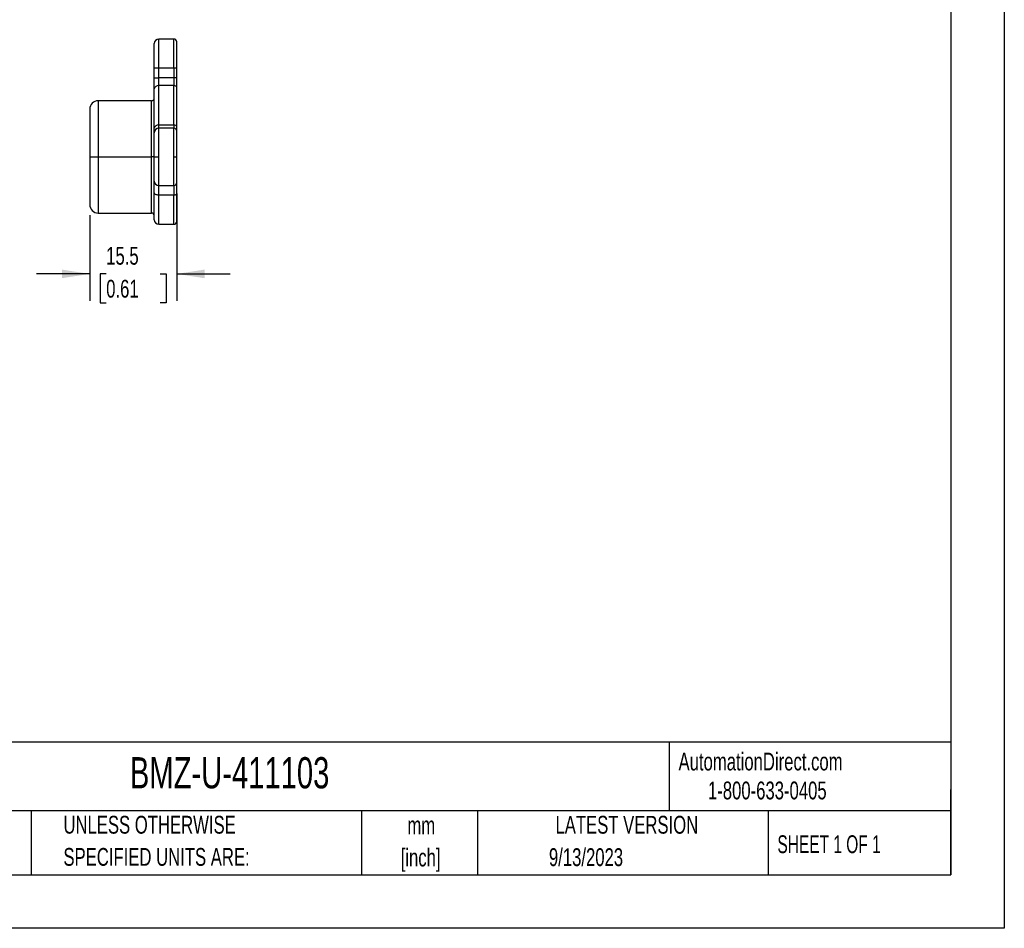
# Model space of a CAD drawing. Header units: millimetres. Extents: x 0 to 279, y 0 to 216.
# Tile 4 of 8: x 162 to 279, y 0 to 108. Entities that reach past the tile are written whole.
import ezdxf

# ---------------------------------------------------------------- set-up
doc = ezdxf.new("R2010")
doc.units = ezdxf.units.MM
doc.layers.add('DIMENSIONS', color=140, linetype='Continuous', lineweight=25)
doc.layers.add('TEXT', color=140, linetype='Continuous', lineweight=25)
doc.styles.add('SLDTEXTSTYLE0', font='TXT', dxfattribs={"width": 0.7})
doc.styles.add('SLDTEXTSTYLE1', font='TXT', dxfattribs={"width": 0.65})
doc.dimstyles.new('SLDDIMSTYLE1', dxfattribs={"dimtxt": 2.158008, "dimasz": 3.302, "dimexe": 0, "dimexo": 0.0625, "dimgap": 0.539502, "dimtad": 0, "dimtih": 1, "dimtoh": 1, "dimlfac": 1.5, "dimrnd": 1e-09, "dimzin": 12, "dimdsep": 46, "dimtxsty": 'SLDTEXTSTYLE0', "dimsah": 1, "dimcen": 0.09, "dimadec": 0, "dimazin": 3, "dimtfac": 1, "dimtmove": 0, "dimatfit": 0, "dimfxl": 0, "dimfrac": 2, "dimtolj": 1, "dimtzin": 12, "dimarcsym": 0})

# ---------------------------------------------------------------- blocks, each defined once
blk = doc.blocks.new('SW_NOTE_0_1')
at = {"layer": 'TEXT', "color": 0, "char_height": 2.117, "attachment_point": 2, "style": 'SLDTEXTSTYLE0'}
for s, insert in [('mm', (2.84, 2.73)), ('[inch]', (2.76, -1.09))]:
    blk.add_mtext(s, dxfattribs=dict(at, insert=insert))
blk = doc.blocks.new('SW_NOTE_0_2')
at = {"layer": 'TEXT', "color": 0, "char_height": 2.1167, "attachment_point": 1, "style": 'SLDTEXTSTYLE0'}
for s, insert in [('UNLESS OTHERWISE', (0, 2.73)), ('SPECIFIED UNITS ARE:', (0, -1.09))]:
    blk.add_mtext(s, dxfattribs=dict(at, insert=insert))
blk = doc.blocks.new('_D_19')
at = {"layer": 'DIMENSIONS'}
for p, q in [((181.07, 87.32), (181.07, 74.57)), ((170.74, 84.72), (170.74, 74.57)), ((170.74, 77.75), (164.39, 77.75)), ((172.69, 77.75), (171.97, 77.75)), ((171.97, 77.75), (171.97, 74.32)), ((179.1, 77.75), (179.83, 77.75)), ((179.83, 77.75), (179.83, 74.32)), ((181.07, 77.75), (187.42, 77.75)), ((171.97, 74.32), (172.69, 74.32)), ((179.83, 74.32), (179.1, 74.32))]:
    blk.add_line(p, q, dxfattribs=at)
for points in [[(170.74, 77.75), (167.43, 78.26), (167.43, 77.24)], [(181.07, 77.75), (184.37, 77.24), (184.37, 78.26)]]:
    blk.add_solid(points, dxfattribs=at)
at = {"layer": 'DIMENSIONS', "char_height": 2.117, "attachment_point": 1, "style": 'SLDTEXTSTYLE0'}
for s, insert in [('15.5', (172.69, 80.96)), ('0.61', (172.69, 77.05))]:
    blk.add_mtext(s, dxfattribs=dict(at, insert=insert))

msp = doc.modelspace()

# ---------------------------------------------------------------- linework, layer by layer
at = {"color": 7, "linetype": 'Continuous'}
for p, q in [((279.4025, 215.9027), (279.4025, 0.0027)), ((279.4025, 0.0027), (0.0025, 0.0027))]:
    msp.add_line(p, q, dxfattribs=at)
for p, q in [((180.7365, 105.6521), (178.9365, 105.6521)), ((178.9365, 102.2521), (178.9365, 105.6521)), ((180.7365, 102.2521), (180.7365, 105.6521)), ((178.4031, 102.2521), (178.9365, 102.2521)), ((178.4031, 101.0609), (178.4031, 102.2521)), ((178.9365, 102.2521), (180.7365, 102.2521)), ((178.9365, 101.0609), (178.9365, 102.2521)), ((180.7365, 102.2521), (181.0698, 102.2521)), ((180.7365, 102.2521), (180.7365, 101.0609)), ((181.0698, 101.0609), (181.0698, 102.2521)), ((178.4031, 101.0609), (178.9365, 101.0609)), ((178.9365, 100.1181), (178.9365, 101.0609)), ((180.7365, 101.0609), (178.9365, 101.0609)), ((180.7365, 101.0609), (180.7365, 100.1181)), ((181.0698, 101.0609), (180.7365, 101.0609)), ((178.4031, 95.0655), (178.4031, 99.741)), ((178.9365, 95.4426), (178.9365, 100.1181)), ((180.7365, 100.1181), (178.9365, 100.1181)), ((180.7365, 95.4426), (180.7365, 100.1181)), ((181.0698, 95.2069), (181.0698, 99.8824)), ((178.0698, 98.3188), (171.7365, 98.3188)), ((171.7365, 98.3188), (171.7365, 91.6521)), ((178.0698, 91.6521), (178.0698, 98.3188)), ((178.9365, 95.0521), (178.9365, 95.4426)), ((178.9365, 95.4426), (180.7365, 95.4426)), ((180.7365, 95.0521), (178.9365, 95.0521)), ((178.9365, 91.6521), (178.9365, 95.0521)), ((180.7365, 95.4426), (180.7365, 95.0521)), ((180.7365, 91.6521), (180.7365, 95.0521)), ((170.7365, 91.6521), (171.7365, 91.6521)), ((171.7365, 91.6521), (178.0698, 91.6521)), ((171.7365, 91.6521), (171.7365, 84.9854)), ((178.4031, 91.6521), (178.0698, 91.6521)), ((178.0698, 84.9854), (178.0698, 91.6521)), ((178.4031, 91.6521), (178.9365, 91.6521)), ((178.9365, 88.2521), (178.9365, 91.6521)), ((180.7365, 88.2521), (180.7365, 91.6521)), ((180.7365, 91.6521), (181.0698, 91.6521)), ((178.9365, 88.2521), (180.7365, 88.2521)), ((178.9365, 87.1021), (178.9365, 88.2521)), ((180.7365, 88.2521), (180.7365, 87.1021)), ((180.7365, 87.1021), (178.9365, 87.1021)), ((178.9365, 83.6521), (178.9365, 87.1021)), ((180.7365, 83.6521), (180.7365, 87.1021)), ((171.7365, 84.9854), (178.0698, 84.9854)), ((178.9365, 83.6521), (180.7365, 83.6521))]:
    msp.add_line(p, q)
at = {"flags": 128}
for points in [[(178.9365, 87.1021), (178.8324, 87.1079), (178.7324, 87.1252), (178.6402, 87.1532), (178.5594, 87.1909), (178.493, 87.2369), (178.4437, 87.2893), (178.4134, 87.3463), (178.4031, 87.4054)], [(181.0698, 87.2917), (181.0634, 87.2547), (181.0444, 87.2191), (181.0136, 87.1864), (180.9722, 87.1576), (180.9217, 87.134), (180.864, 87.1165), (180.8015, 87.1057), (180.7365, 87.1021)]]:
    msp.add_lwpolyline(points, dxfattribs=at)
for centre, radius, start, end in [((178.9365, 105.1188), 0.5333, 90, 180), ((180.7365, 105.3188), 0.3333, 0, 90), ((178.8698, 99.6467), 0.4761, 81.950533, 168.578246), ((180.7781, 99.8235), 0.2976, 11.421754, 98.049467), ((171.7365, 97.3188), 1, 90, 180), ((178.0698, 98.6521), 0.3333, 270, 0), ((178.8698, 94.9712), 0.4761, 81.950533, 168.578246), ((178.9365, 94.5188), 0.5333, 90, 180), ((180.7781, 95.148), 0.2976, 11.421754, 98.049467), ((180.7365, 94.7188), 0.3333, 0, 90), ((178.9365, 88.7854), 0.5333, 180, 270), ((180.7365, 88.5854), 0.3333, 270, 0), ((171.7365, 85.9854), 1, 180, 270), ((178.0698, 84.6521), 0.3333, 0, 90), ((178.9365, 84.1854), 0.5333, 180, 270), ((180.7365, 83.9854), 0.3333, 270, 0)]:
    msp.add_arc(centre, radius, start, end)
for points in [[(181.0698, 102.2521), (181.0698, 103.9446), (181.0698, 105.3188), (181.0698, 105.3188)], [(181.0698, 99.8824), (181.0698, 100.1949), (181.0698, 100.6189), (181.0698, 101.0609)], [(181.0698, 94.7188), (181.0698, 94.7188), (181.0698, 94.8944), (181.0698, 95.2069)], [(181.0698, 91.6521), (181.0698, 93.3446), (181.0698, 94.7188), (181.0698, 94.7188)], [(181.0698, 88.5854), (181.0698, 88.5854), (181.0698, 89.9596), (181.0698, 91.6521)], [(181.0698, 87.2917), (181.0698, 88.1018), (181.0698, 88.5854), (181.0698, 88.5854)]]:
    msp.add_open_spline(points, degree=3)
for points, knots in [([(178.4031, 102.2521), (178.4031, 102.2975), (178.4031, 102.3879), (178.4031, 102.5229), (178.4031, 102.6568), (178.4031, 102.7894), (178.4031, 102.9209), (178.4031, 103.0511), (178.4031, 103.1802), (178.4031, 103.3556), (178.4031, 103.573), (178.4031, 103.8251), (178.4031, 104.0628), (178.4031, 104.2826), (178.4031, 104.4811), (178.4031, 104.6544), (178.4031, 104.8019), (178.4031, 104.9194), (178.4031, 105.0095), (178.4031, 105.0723), (178.4031, 105.1116), (178.4031, 105.1164), (178.4031, 105.1188)], [0, 0, 0, 0, 0.03023284, 0.06026679, 0.09016822, 0.12000438, 0.14984298, 0.17975169, 0.20979772, 0.24004736, 0.30432053, 0.36867168, 0.43431246, 0.50003289, 0.56567368, 0.6313941, 0.69566728, 0.76001843, 0.82025432, 0.87997007, 0.93970553, 1, 1, 1, 1]), ([(178.4031, 99.741), (178.4031, 99.7662), (178.4031, 99.8166), (178.4031, 99.8968), (178.4031, 99.9801), (178.4031, 100.0668), (178.4031, 100.1567), (178.4031, 100.25), (178.4031, 100.3701), (178.4031, 100.5183), (178.4031, 100.696), (178.4031, 100.8773), (178.4031, 100.9995), (178.4031, 101.0609)], [0, 0, 0, 0, 0.071975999, 0.143395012, 0.214481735, 0.285464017, 0.356570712, 0.42802948, 0.500064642, 0.625614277, 0.749971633, 0.874359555, 1, 1, 1, 1]), ([(170.7365, 97.3188), (170.7365, 97.3188), (170.7365, 96.7217), (170.7365, 94.5964), (170.7365, 93.1549), (170.7365, 91.6521)], [0, 0, 0, 0, 0.5, 0.5, 1, 1, 1, 1]), ([(178.4031, 94.5188), (178.4031, 94.5193), (178.4031, 94.5204), (178.4031, 94.5294), (178.4031, 94.5439), (178.4031, 94.5642), (178.4031, 94.5904), (178.4031, 94.6223), (178.4031, 94.6693), (178.4031, 94.7364), (178.4031, 94.8306), (178.4031, 94.9392), (178.4031, 95.0233), (178.4031, 95.0655)], [0, 0, 0, 0, 0.071976, 0.14339501, 0.21448173, 0.28546402, 0.35657071, 0.42802948, 0.50006464, 0.62561428, 0.74997163, 0.87435956, 1, 1, 1, 1]), ([(178.4031, 91.6521), (178.4031, 91.6975), (178.4031, 91.7879), (178.4031, 91.9229), (178.4031, 92.0568), (178.4031, 92.1894), (178.4031, 92.3209), (178.4031, 92.4511), (178.4031, 92.5802), (178.4031, 92.7556), (178.4031, 92.973), (178.4031, 93.2251), (178.4031, 93.4628), (178.4031, 93.6826), (178.4031, 93.8811), (178.4031, 94.0544), (178.4031, 94.2019), (178.4031, 94.3194), (178.4031, 94.4095), (178.4031, 94.4724), (178.4031, 94.5116), (178.4031, 94.5164), (178.4031, 94.5188)], [0, 0, 0, 0, 0.03023281, 0.06026674, 0.09016814, 0.12000428, 0.14984285, 0.17975153, 0.20979753, 0.24004715, 0.30432026, 0.36867135, 0.43431207, 0.50003244, 0.56567317, 0.63139353, 0.69566665, 0.76001775, 0.82026883, 0.87998957, 0.93972003, 1, 1, 1, 1]), ([(170.7365, 91.6521), (170.7365, 90.1492), (170.7365, 88.7078), (170.7365, 86.5825), (170.7365, 85.9854), (170.7365, 85.9854)], [0, 0, 0, 0, 0.5, 0.5, 1, 1, 1, 1]), ([(178.4031, 88.7854), (178.4031, 88.786), (178.4031, 88.7872), (178.4031, 88.797), (178.4031, 88.8126), (178.4031, 88.8347), (178.4031, 88.863), (178.4031, 88.8977), (178.4031, 88.9386), (178.4031, 89.0034), (178.4031, 89.1023), (178.4031, 89.2496), (178.4031, 89.423), (178.4031, 89.6214), (178.4031, 89.8413), (178.4031, 90.0789), (178.4031, 90.3311), (178.4031, 90.5895), (178.4031, 90.8515), (178.4031, 91.114), (178.4031, 91.3815), (178.4031, 91.5616), (178.4031, 91.6521)], [0, 0, 0, 0, 0.03023281, 0.06026674, 0.09016814, 0.12000428, 0.14984285, 0.17975153, 0.20979753, 0.24004715, 0.30432026, 0.36867135, 0.43431207, 0.50003244, 0.56567317, 0.63139353, 0.69566665, 0.76001775, 0.82026883, 0.87998957, 0.93972003, 1, 1, 1, 1]), ([(178.4031, 87.4054), (178.4031, 87.4469), (178.4031, 87.5296), (178.4031, 87.6481), (178.4031, 87.7621), (178.4031, 87.8712), (178.4031, 88.0297), (178.4031, 88.2234), (178.4031, 88.4265), (178.4031, 88.5875), (178.4031, 88.6895), (178.4031, 88.7484), (178.4031, 88.7797), (178.4031, 88.7835), (178.4031, 88.7854)], [0, 0, 0, 0, 0.04937004, 0.09858098, 0.14774467, 0.1969733, 0.24637858, 0.37314374, 0.50002018, 0.62678535, 0.75366179, 0.83583666, 0.91777615, 1, 1, 1, 1]), ([(178.4031, 84.188), (178.4031, 84.1871), (178.4031, 84.1812), (178.4031, 84.2079), (178.4031, 84.2711), (178.4031, 84.3798), (178.4031, 84.5284), (178.4031, 84.717), (178.4031, 84.9452), (178.4031, 85.2099), (178.4031, 85.5083), (178.4031, 85.8387), (178.4031, 86.1959), (178.4031, 86.5767), (178.4031, 86.9765), (178.4031, 87.2623), (178.4031, 87.4054)], [0, 0, 0, 0, 0.01221031, 0.08682268, 0.16388516, 0.24075576, 0.31786273, 0.39557469, 0.47308948, 0.55084629, 0.62727004, 0.70350701, 0.77997487, 0.85336736, 0.92658579, 1, 1, 1, 1]), ([(181.0698, 83.988), (181.0698, 83.9872), (181.0698, 83.981), (181.0698, 84.0085), (181.0698, 84.0734), (181.0698, 84.185), (181.0698, 84.3376), (181.0698, 84.5312), (181.0698, 84.7656), (181.0698, 85.0374), (181.0698, 85.3437), (181.0698, 85.683), (181.0698, 86.0497), (181.0698, 86.4408), (181.0698, 86.8512), (181.0698, 87.1447), (181.0698, 87.2917)], [0, 0, 0, 0, 0.012210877, 0.086822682, 0.163885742, 0.240756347, 0.317862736, 0.395575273, 0.473090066, 0.550846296, 0.627270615, 0.703507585, 0.779974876, 0.853367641, 0.926586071, 1, 1, 1, 1])]:
    msp.add_open_spline(points, degree=3, knots=knots)
at = {"layer": 'TEXT'}
for p, q in [((273.05, 209.55), (273.05, 6.35)), ((273.05, 22.1261), (6.35, 22.1261)), ((239.5754, 22.1261), (239.5754, 13.97)), ((273.05, 6.35), (273.05, 16.51)), ((273.05, 13.97), (6.35, 13.97)), ((163.7802, 13.97), (163.7802, 6.35)), ((203.0243, 13.97), (203.0243, 6.35)), ((216.8121, 13.97), (216.8121, 6.35)), ((251.3487, 13.97), (251.3487, 6.35)), ((6.35, 6.35), (273.05, 6.35))]:
    msp.add_line(p, q, dxfattribs=at)

# ---------------------------------------------------------------- block references
for name, p in [('SW_NOTE_0_2', (167.6079, 10.6355)), ('SW_NOTE_0_1', (207.2861, 10.5581))]:
    msp.add_blockref(name, p, dxfattribs=at)

# ---------------------------------------------------------------- texts
for s, insert, char_height, attachment_point, style in [('BMZ-U-411103', (175.5018, 20.3355), 3.704167, 1, 'SLDTEXTSTYLE0'), ('AutomationDirect.com', (240.695, 20.8765), 2.116667, 1, 'SLDTEXTSTYLE0'), ('1-800-633-0405', (244.1916, 17.437), 2.116667, 1, 'SLDTEXTSTYLE0'), ('LATEST VERSION', (234.5521, 13.364), 2.116667, 2, 'SLDTEXTSTYLE0'), ('SHEET 1 OF 1', (252.4413, 11.0515), 2.116667, 1, 'SLDTEXTSTYLE1'), ('9/13/2023', (229.7015, 9.5139), 2.11667, 2, 'SLDTEXTSTYLE0')]:
    msp.add_mtext(s, dxfattribs=dict(at, insert=insert, char_height=char_height, attachment_point=attachment_point, style=style))

# ---------------------------------------------------------------- dimensions: what is measured, and where the dimension line sits
at = {"layer": 'DIMENSIONS'}
dim = msp.add_linear_dim(base=(181.0698, 77.7495), p1=(170.7365, 85.9854), p2=(181.0698, 88.5854), angle=0, dimstyle='SLDDIMSTYLE1', dxfattribs=at)
dim.commit()
dim.dimension.update_dxf_attribs({"geometry": '_D_19', "text_midpoint": (175.8962, 77.7495), "dimtype": 160})

doc.saveas('drawing.dxf')
